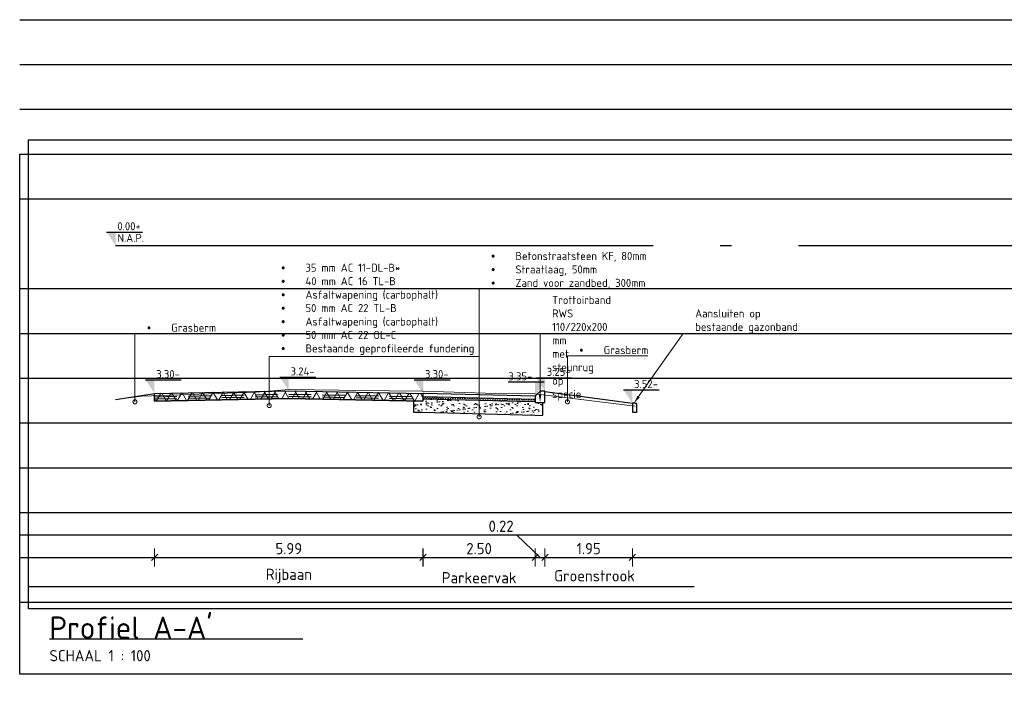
# Model space of a CAD drawing. Header units: millimetres. Extents: x 115999 to 116291, y 477119 to 477297.
# Tile 33 of 45: x 116021 to 116043, y 477282 to 477297. Entities that reach past the tile are written whole.
import ezdxf
from ezdxf import colors
from ezdxf.entities.mleader import LeaderData, LeaderLine
from ezdxf.math import Vec2, Vec3

# ---------------------------------------------------------------- set-up
doc = ezdxf.new("R2010")
doc.units = ezdxf.units.MM
doc.linetypes.add('AL-NAP_LIJN', pattern=[15.25, 12, -1.5, 0.25, -1.5])
doc.linetypes.add('DASHED', pattern=[0.75, 0.5, -0.25])
doc.layers.get('Defpoints').update_dxf_attribs({"lineweight": 25})
for name, color, linetype, lineweight in [('B-WE-GW-MAAIVELD-GD', 93, 'Continuous', 18), ('N-WE-GW-GROND_ZAND-AD', 253, 'Continuous', 18), ('N-WE-VH-VERHARDING-ASFALT-WAP', 251, 'DASHED', 30), ('N-WE-VH-VERHARDING_ASFALT-AD', 252, 'Continuous', 18), ('N-WE-VH-VERHARDING_ASFALT-G', 252, 'Continuous', 35), ('N-WE-VH-VERHARDING_FUNDERING-AD', 252, 'Continuous', 18), ('X-XX-AL-AANPIJLING-M', 7, 'Continuous', 18), ('X-XX-AL-DETAIL1-GD', 7, 'Continuous', 25), ('X-XX-AL-NAP-GD', 7, 'AL-NAP_LIJN', 25), ('X-XX-AL-PEILMAAT-SD', 7, 'Continuous', 25), ('X-XX-AL-VERWIJZING-S', 7, 'Continuous', 25), ('X-XX-AL-VERWIJZING-T18', 7, 'Continuous', 18)]:
    doc.layers.add(name, color=color, linetype=linetype, lineweight=lineweight)
doc.layers.add('X-XX-AL-HULPLIJN-GD', color=205, linetype='Continuous', lineweight=25, plot=False)
doc.styles.add('NLCS-ISO', font='txt')
doc.styles.add('NLCS-ISO-ANNOTATIEF-T18', font='txt', dxfattribs={"height": 1.8})
doc.styles.add('NLCS-ISO-ANNOTATIEF-T25', font='txt', dxfattribs={"height": 2.5})
doc.dimstyles.new('NLCS-ANNOTATIEF-T25-SCHRAP_L2_H1', dxfattribs={"dimtxt": 2.5, "dimasz": 1.4, "dimexe": 2, "dimexo": 2, "dimgap": 0.7, "dimtad": 1, "dimzin": 0, "dimdsep": 46, "dimtxsty": 'NLCS-ISO-ANNOTATIEF-T25', "dimblk": 'OBLIQUE', "dimcen": 0, "dimdle": 2, "dimclrd": 256, "dimclre": 256, "dimclrt": 256, "dimadec": 1, "dimazin": 0, "dimtfac": 1, "dimtdec": 3, "dimtofl": 0, "dimtmove": 0, "dimatfit": 3, "dimldrblk": 'OBLIQUE', "dimfxl": 2, "dimfxlon": 1, "dimtfillclr": 256, "dimtolj": 1, "dimtzin": 0, "dimlwd": -1, "dimlwe": -1, "dimarcsym": 0})

# ---------------------------------------------------------------- blocks, each defined once
blk = doc.blocks.new('SAL-VERWIJZING_ONDERSCHRIFT-SO')
at = {"linetype": 'Continuous', "style": 'NLCS-ISO'}
blk.add_text('SCHAAL 1 :', height=2.5, dxfattribs=at).set_placement((0, -3.75))
at = {"style": 'NLCS-ISO'}
for tag, p, height in [('OMSCHRIJVING', (0, 1.25), 5), ('SCHAAL', (18.15, -3.75), 2.5)]:
    blk.add_attdef(tag, p, '', height=height, dxfattribs=at)
blk = doc.blocks.new('SAL-PEILMAAT_INFRACAD_R01-SOD')
blk.add_line((-2, 3), (6, 3))
blk.add_solid([(-2, 3), (0, 3), (0, 0)])
at = {"style": 'NLCS-ISO'}
for tag, p in [('...', (0.4, 3.4)), ('REF', (0.4, 0.8))]:
    blk.add_attdef(tag, p, '', height=1.8, dxfattribs=at)
blk = doc.blocks.new('SAL-PEILMAAT_INFRACAD_H01-SOD')
blk.add_line((-2, 3), (6, 3))
blk.add_solid([(-2, 3), (0, 3), (0, 0)])
at = {"style": 'NLCS-ISO'}
blk.add_attdef('...', (0.4, 3.4), '', height=1.8, dxfattribs=at)
blk = doc.blocks.new('_DotSmall')
at = {"color": 0, "linetype": 'ByBlock', "const_width": 0.5}
blk.add_lwpolyline([(-0.0625, 0, 1), (0.0625, 0, 1)], format="xyb", close=True, dxfattribs=at)
blk = doc.blocks.new('*D18')
at = {"layer": 'Defpoints', "color": 0, "transparency": 16777216}
for p in [(116029.696, 477288.778), (116023.699, 477288.603), (116029.696, 477284.469)]:
    blk.add_point(p, dxfattribs=at)
at = {"layer": 'X-XX-AL-AANPIJLING-M', "transparency": 16777216, "insert": (116026.698, 477284.702), "char_height": 0.25, "attachment_point": 5, "style": 'NLCS-ISO-ANNOTATIEF-T25'}
blk.add_mtext('\\A1;Rijbaan', dxfattribs=at)
blk = doc.blocks.new('_None')
blk = doc.blocks.new('_Oblique')
at = {"color": 0, "linetype": 'ByBlock', "lineweight": -2}
blk.add_line((-0.5, -0.5), (0.5, 0.5), dxfattribs=at)
blk = doc.blocks.new('*D19')
at = {"layer": 'Defpoints', "color": 0, "transparency": 16777216}
for p in [(116029.696, 477288.778), (116032.196, 477288.588), (116032.196, 477284.469)]:
    blk.add_point(p, dxfattribs=at)
at = {"layer": 'X-XX-AL-AANPIJLING-M', "transparency": 16777216, "insert": (116030.946, 477284.664), "char_height": 0.25, "attachment_point": 5, "style": 'NLCS-ISO-ANNOTATIEF-T25'}
blk.add_mtext('\\A1;Parkeervak', dxfattribs=at)
blk = doc.blocks.new('*D20')
at = {"layer": 'Defpoints', "color": 0, "transparency": 16777216}
for p in [(116029.492, 477288.818), (116030.492, 477288.598), (116029.492, 477284.512)]:
    blk.add_point(p, dxfattribs=at)
at = {"layer": 'X-XX-AL-AANPIJLING-M', "transparency": 16777216, "insert": (116033.521, 477284.707), "char_height": 0.25, "attachment_point": 5, "style": 'NLCS-ISO-ANNOTATIEF-T25'}
blk.add_mtext('\\A1;Groenstrook', dxfattribs=at)
blk = doc.blocks.new('*D24')
at = {"layer": 'Defpoints', "color": 0, "transparency": 16777216}
for p in [(116023.699, 477288.603), (116029.692, 477288.603), (116029.692, 477285.118)]:
    blk.add_point(p, dxfattribs=at)
at = {"layer": 'X-XX-AL-AANPIJLING-M', "transparency": 16777216}
for p, q in [((116023.699, 477285.318), (116023.699, 477284.918)), ((116029.692, 477285.318), (116029.692, 477284.918)), ((116023.499, 477285.118), (116029.892, 477285.118))]:
    blk.add_line(p, q, dxfattribs=at)
at = {"layer": 'X-XX-AL-AANPIJLING-M', "transparency": 16777216, "xscale": 0.14, "yscale": 0.14, "zscale": 0.14, "rotation": 180}
blk.add_blockref('_Oblique', (116023.699, 477285.118), dxfattribs=at)
at = {"layer": 'X-XX-AL-AANPIJLING-M', "transparency": 16777216, "xscale": 0.14, "yscale": 0.14, "zscale": 0.14}
blk.add_blockref('_Oblique', (116029.692, 477285.118), dxfattribs=at)
at = {"layer": 'X-XX-AL-AANPIJLING-M', "transparency": 16777216, "insert": (116026.696, 477285.313), "char_height": 0.25, "attachment_point": 5, "style": 'NLCS-ISO-ANNOTATIEF-T25'}
blk.add_mtext('\\A1;5.99', dxfattribs=at)
blk = doc.blocks.new('*D25')
at = {"layer": 'Defpoints', "color": 0, "transparency": 16777216}
for p in [(116029.694, 477288.698), (116032.196, 477288.578), (116032.196, 477285.118)]:
    blk.add_point(p, dxfattribs=at)
at = {"layer": 'X-XX-AL-AANPIJLING-M', "transparency": 16777216}
for p, q in [((116029.694, 477285.318), (116029.694, 477284.918)), ((116032.196, 477285.318), (116032.196, 477284.918)), ((116029.494, 477285.118), (116032.396, 477285.118))]:
    blk.add_line(p, q, dxfattribs=at)
at = {"layer": 'X-XX-AL-AANPIJLING-M', "transparency": 16777216, "xscale": 0.14, "yscale": 0.14, "zscale": 0.14, "rotation": 180}
blk.add_blockref('_Oblique', (116029.694, 477285.118), dxfattribs=at)
at = {"layer": 'X-XX-AL-AANPIJLING-M', "transparency": 16777216, "xscale": 0.14, "yscale": 0.14, "zscale": 0.14}
blk.add_blockref('_Oblique', (116032.196, 477285.118), dxfattribs=at)
at = {"layer": 'X-XX-AL-AANPIJLING-M', "transparency": 16777216, "insert": (116030.945, 477285.313), "char_height": 0.25, "attachment_point": 5, "style": 'NLCS-ISO-ANNOTATIEF-T25'}
blk.add_mtext('\\A1;2.50', dxfattribs=at)
blk = doc.blocks.new('*D26')
at = {"layer": 'Defpoints', "color": 0, "transparency": 16777216}
for p in [(116032.196, 477288.588), (116032.416, 477288.579), (116032.196, 477285.118)]:
    blk.add_point(p, dxfattribs=at)
at = {"layer": 'X-XX-AL-AANPIJLING-M', "transparency": 16777216}
for p, q in [((116031.781, 477285.618), (116031.091, 477285.618)), ((116032.306, 477285.118), (116031.781, 477285.618)), ((116032.196, 477285.318), (116032.196, 477284.918)), ((116032.416, 477285.318), (116032.416, 477284.918)), ((116032.616, 477285.118), (116031.996, 477285.118))]:
    blk.add_line(p, q, dxfattribs=at)
at = {"layer": 'X-XX-AL-AANPIJLING-M', "transparency": 16777216, "xscale": 0.14, "yscale": 0.14, "zscale": 0.14, "rotation": 180}
blk.add_blockref('_Oblique', (116032.196, 477285.118), dxfattribs=at)
at = {"layer": 'X-XX-AL-AANPIJLING-M', "transparency": 16777216, "xscale": 0.14, "yscale": 0.14, "zscale": 0.14}
blk.add_blockref('_Oblique', (116032.416, 477285.118), dxfattribs=at)
at = {"layer": 'X-XX-AL-AANPIJLING-M', "transparency": 16777216, "insert": (116031.436, 477285.813), "char_height": 0.25, "attachment_point": 5, "style": 'NLCS-ISO-ANNOTATIEF-T25'}
blk.add_mtext('\\A1;0.22', dxfattribs=at)
blk = doc.blocks.new('*D206')
at = {"layer": 'Defpoints', "color": 0, "transparency": 16777216}
for p in [(116032.416, 477288.579), (116034.366, 477288.358), (116034.366, 477285.118)]:
    blk.add_point(p, dxfattribs=at)
at = {"layer": 'X-XX-AL-AANPIJLING-M', "transparency": 16777216}
for p, q in [((116032.416, 477285.318), (116032.416, 477284.918)), ((116034.366, 477285.318), (116034.366, 477284.918)), ((116032.216, 477285.118), (116034.566, 477285.118))]:
    blk.add_line(p, q, dxfattribs=at)
at = {"layer": 'X-XX-AL-AANPIJLING-M', "transparency": 16777216, "xscale": 0.14, "yscale": 0.14, "zscale": 0.14, "rotation": 180}
blk.add_blockref('_Oblique', (116032.416, 477285.118), dxfattribs=at)
at = {"layer": 'X-XX-AL-AANPIJLING-M', "transparency": 16777216, "xscale": 0.14, "yscale": 0.14, "zscale": 0.14}
blk.add_blockref('_Oblique', (116034.366, 477285.118), dxfattribs=at)
at = {"layer": 'X-XX-AL-AANPIJLING-M', "transparency": 16777216, "insert": (116033.391, 477285.313), "char_height": 0.25, "attachment_point": 5, "style": 'NLCS-ISO-ANNOTATIEF-T25'}
blk.add_mtext('\\A1;1.95', dxfattribs=at)

msp = doc.modelspace()

# ---------------------------------------------------------------- hatches: boundary and pattern name
at = {"layer": 'N-WE-GW-GROND_ZAND-AD'}
h = msp.add_hatch(dxfattribs=at)
h.set_pattern_fill('AGW-GROND_ZAND_DRAINZAND', color=256, scale=0.03, pattern_type=2)
h.set_pattern_definition([(45, (0, 0), (-0.0269407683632, 0.0269407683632), [0, -0.0381])])
h.paths.add_polyline_path([(116029.694, 477288.698), (116029.693, 477288.648), (116032.196, 477288.588), (116032.195, 477288.638)])
at = {"layer": 'N-WE-VH-VERHARDING_ASFALT-AD'}
h = msp.add_hatch(dxfattribs=at)
h.set_pattern_fill('AVH-ASFALT', color=256, scale=0.2, pattern_type=2)
h.set_pattern_definition([(60, (0, 0), (-0.17320508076, 0.1), []), (120, (0, 0), (-0.17320508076, -0.1), [])])
h.paths.add_polyline_path([(116026.696, 477288.838), (116023.696, 477288.778), (116023.697, 477288.603), (116026.696, 477288.663), (116029.694, 477288.603), (116029.695, 477288.778)])
at = {"layer": 'N-WE-VH-VERHARDING_FUNDERING-AD'}
h = msp.add_hatch(dxfattribs=at)
h.set_pattern_fill('AVH-FUNDERING_ZAND', color=256, scale=0.091, pattern_type=2)
h.set_pattern_definition([(37.5, (0, 0), (-0.00573239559, 0.17534096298), [0, -0.13832, 0, -0.1547, 0, -0.147875]), (7.5, (0, 0), (0.16104968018, 0.25681529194), [0, -0.07462, 0, -0.12467, 0, -0.047775]), (327.5, (-0.11193, 0), (0.28338690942, 0.00051497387), [0, -0.0455, 0, -0.1638, 0, -0.21385]), (317.5, (-0.11193, 0), (0.27355752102, 0.07986847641), [0, -0.02275, 0, -0.10738, 0, -0.12285])])
h.paths.add_polyline_path([(116032.365, 477288.578), (116032.196, 477288.578), (116032.196, 477288.588), (116029.693, 477288.648), (116029.692, 477288.603), (116029.487, 477288.607), (116029.487, 477288.348), (116029.686, 477288.348), (116032.186, 477288.288), (116032.365, 477288.289)])

# ---------------------------------------------------------------- linework, layer by layer
at = {"layer": 'B-WE-GW-MAAIVELD-GD', "color": 93, "linetype": 'Continuous', "lineweight": 18}
msp.add_lwpolyline([(116034.43, 477288.492), (116032.072, 477288.781), (116031.313, 477288.778), (116031.088, 477288.786), (116029.684, 477288.826), (116028.935, 477288.835), (116026.704, 477288.866), (116025.969, 477288.805), (116023.416, 477288.718), (116022.829, 477288.639)], dxfattribs=at)
at = {"layer": 'N-WE-VH-VERHARDING-ASFALT-WAP', "flags": 128}
for points in [[(116023.697, 477288.703), (116026.696, 477288.763), (116029.694, 477288.703)], [(116023.698, 477288.653), (116026.696, 477288.713), (116029.693, 477288.653)]]:
    msp.add_lwpolyline(points, dxfattribs=at)
at = {"layer": 'N-WE-VH-VERHARDING_ASFALT-G'}
for points in [[(116023.699, 477288.603), (116026.696, 477288.663), (116029.692, 477288.603)], [(116029.693, 477288.648), (116029.692, 477288.603)]]:
    msp.add_lwpolyline(points, dxfattribs=at)
at = {"layer": 'X-XX-AL-DETAIL1-GD'}
for points in [[(116022.829, 477288.639), (116023.696, 477288.778)], [(116023.696, 477288.778), (116026.696, 477288.838), (116029.696, 477288.778)], [(116023.699, 477288.603), (116023.696, 477288.778)], [(116029.693, 477288.648), (116029.695, 477288.778)], [(116032.194, 477288.638), (116029.694, 477288.698)], [(116032.196, 477288.718), (116029.696, 477288.778)], [(116032.416, 477288.818), (116034.366, 477288.558)], [(116029.686, 477288.348), (116029.487, 477288.348), (116029.487, 477288.607)], [(116032.193, 477288.588), (116029.693, 477288.648)], [(116032.187, 477288.588), (116032.196, 477288.588)], [(116032.19, 477288.638), (116032.196, 477288.638)], [(116032.365, 477288.289), (116032.365, 477288.578)], [(116032.186, 477288.288), (116029.686, 477288.348)], [(116032.186, 477288.288), (116032.365, 477288.289)]]:
    msp.add_lwpolyline(points, dxfattribs=at)
at = {"layer": 'X-XX-AL-DETAIL1-GD', "flags": 128}
msp.add_lwpolyline([(116032.196, 477288.578), (116032.416, 477288.578), (116032.416, 477288.828), (116032.306, 477288.828), (116032.196, 477288.718)], close=True, dxfattribs=at)
at = {"layer": 'X-XX-AL-DETAIL1-GD', "color": 252}
msp.add_lwpolyline([(116034.366, 477288.558), (116034.366, 477288.358), (116034.466, 477288.358), (116034.466, 477288.528, 0.414214), (116034.436, 477288.558)], format="xyb", close=True, dxfattribs=at)
at = {"layer": 'X-XX-AL-DETAIL1-GD', "flags": 128}
for points in [[(116020.888, 477284.469), (116035.749, 477284.469)], [(116021.353, 477283.299), (116027.009, 477283.299)]]:
    msp.add_lwpolyline(points, dxfattribs=at)
at = {"layer": 'X-XX-AL-HULPLIJN-GD'}
for p, q in [((116020.688, 477297.118), (116050.313, 477297.118)), ((116020.688, 477296.118), (116050.313, 477296.118)), ((116020.688, 477295.118), (116050.313, 477295.118)), ((116020.688, 477293.118), (116050.313, 477293.118)), ((116020.688, 477291.118), (116050.313, 477291.118)), ((116020.688, 477290.118), (116050.313, 477290.118)), ((116020.688, 477289.118), (116050.313, 477289.118)), ((116020.688, 477288.118), (116050.313, 477288.118)), ((116020.688, 477287.118), (116050.313, 477287.118)), ((116020.688, 477286.118), (116050.313, 477286.118)), ((116020.688, 477285.618), (116050.313, 477285.618)), ((116020.688, 477285.118), (116050.313, 477285.118)), ((116020.688, 477285.118), (116050.313, 477285.118)), ((116020.688, 477284.118), (116050.313, 477284.118))]:
    msp.add_line(p, q, dxfattribs=at)
for points in [[(116020.888, 477294.434), (116050.113, 477294.434), (116050.113, 477283.969), (116020.888, 477283.969)], [(116020.688, 477294.118), (116050.313, 477294.118), (116050.313, 477282.514), (116020.688, 477282.514)]]:
    msp.add_lwpolyline(points, close=True, dxfattribs=at)
at = {"layer": 'X-XX-AL-NAP-GD'}
msp.add_line((116022.829, 477292.078), (116050.954, 477292.078), dxfattribs=at)

# ---------------------------------------------------------------- block references
at = {"layer": 'X-XX-AL-PEILMAAT-SD', "xscale": 0.1, "yscale": 0.1, "zscale": 0.1}
for name, p, values in [('SAL-PEILMAAT_INFRACAD_R01-SOD', (116022.829, 477292.078), {'...': '0.00+', 'REF': 'N.A.P.'}), ('SAL-PEILMAAT_INFRACAD_H01-SOD', (116026.696, 477288.838), {'...': '3.24-'}), ('SAL-PEILMAAT_INFRACAD_H01-SOD', (116032.416, 477288.828), {'...': '3.25-'}), ('SAL-PEILMAAT_INFRACAD_H01-SOD', (116023.696, 477288.778), {'...': '3.30-'}), ('SAL-PEILMAAT_INFRACAD_H01-SOD', (116023.696, 477288.778), {'...': '3.30-'}), ('SAL-PEILMAAT_INFRACAD_H01-SOD', (116029.696, 477288.778), {'...': '3.30-'}), ('SAL-PEILMAAT_INFRACAD_H01-SOD', (116034.366, 477288.558), {'...': '3.52-'})]:
    msp.add_blockref(name, p, dxfattribs=at).add_auto_attribs(values)
at = {"layer": 'X-XX-AL-PEILMAAT-SD'}
ref = msp.add_blockref('SAL-PEILMAAT_INFRACAD_H01-SOD', (116032.196, 477288.728), dxfattribs=dict(at, xscale=-0.1, yscale=0.1, zscale=0.1))
ref.add_attrib('...', '3.35-', (116031.598, 477289.068), dxfattribs={"layer": '0', "height": 0.18, "style": 'NLCS-ISO'})
at = {"layer": 'X-XX-AL-VERWIJZING-S', "xscale": 0.1, "yscale": 0.1, "zscale": 0.1}
msp.add_blockref('SAL-VERWIJZING_ONDERSCHRIFT-SO', (116021.353, 477283.174), dxfattribs=at).add_auto_attribs({'OMSCHRIJVING': "Profiel A-A'", 'SCHAAL': '100'})

# ---------------------------------------------------------------- dimensions: what is measured, and where the dimension line sits
at = {"layer": 'X-XX-AL-AANPIJLING-M'}
for base, p1, p2, text, picture, middle in [((116029.696, 477284.469), (116023.699, 477288.603), (116029.696, 477288.778), 'Rijbaan', '*D18', (116026.698, 477284.702)), ((116032.196, 477284.469), (116029.696, 477288.778), (116032.196, 477288.588), 'Parkeervak', '*D19', (116030.946, 477284.664))]:
    dim = msp.add_linear_dim(base=base, p1=p1, p2=p2, text=text, dimstyle='NLCS-ANNOTATIEF-T25-SCHRAP_L2_H1', override={"dimblk1": 'None', "dimblk2": 'None', "dimsah": 1, "dimse1": 1, "dimse2": 1, "dimsd1": 1, "dimsd2": 1}, dxfattribs=at)
    dim.commit()
    dim.dimension.update_dxf_attribs({"geometry": picture, "text_midpoint": middle})
dim = msp.add_linear_dim(base=(116029.492, 477284.512), p1=(116030.492, 477288.598), p2=(116029.492, 477288.818), text='Groenstrook', dimstyle='NLCS-ANNOTATIEF-T25-SCHRAP_L2_H1', override={"dimblk1": 'None', "dimblk2": 'None', "dimsah": 1, "dimse1": 1, "dimse2": 1, "dimsd1": 1, "dimsd2": 1}, dxfattribs=at)
dim.commit()
dim.dimension.update_dxf_attribs({"geometry": '*D20', "text_midpoint": (116033.521, 477284.512), "dimtype": 160})
for base, p1, p2, picture, middle in [((116032.196, 477285.118), (116029.694, 477288.698), (116032.196, 477288.578), '*D25', (116030.945, 477285.313)), ((116029.692, 477285.118), (116023.699, 477288.603), (116029.692, 477288.603), '*D24', (116026.696, 477285.313)), ((116034.366, 477285.118), (116032.416, 477288.579), (116034.366, 477288.358), '*D206', (116033.391, 477285.313))]:
    dim = msp.add_linear_dim(base=base, p1=p1, p2=p2, dimstyle='NLCS-ANNOTATIEF-T25-SCHRAP_L2_H1', dxfattribs=at)
    dim.commit()
    dim.dimension.update_dxf_attribs({"geometry": picture, "text_midpoint": middle})
dim = msp.add_linear_dim(base=(116032.196, 477285.118), p1=(116032.416, 477288.579), p2=(116032.196, 477288.588), dimstyle='NLCS-ANNOTATIEF-T25-SCHRAP_L2_H1', override={"dimtmove": 1}, dxfattribs=at)
dim.commit()
dim.dimension.update_dxf_attribs({"geometry": '*D26', "text_midpoint": (116031.711, 477285.618), "dimtype": 160})

# ---------------------------------------------------------------- leaders
at = {"layer": 'X-XX-AL-VERWIJZING-T18'}
ml = msp.add_multileader_mtext('Standard', dxfattribs=at)
ml.set_content('\\pxi-3,l3,t3;{\\fSymbol|b0|i0|c2|p18;·^I}Betonstraatsteen KF, 80mm\\P{\\fSymbol|b0|i0|c2|p18;·^I}Straatlaag, 50mm\\P{\\fSymbol|b0|i0|c2|p18;·^I}Zand voor zandbed, 300mm ', color=256, style='NLCS-ISO-ANNOTATIEF-T18')
ml.set_leader_properties(color=256, linetype='ByLayer', lineweight=-1)
ml.set_arrow_properties(name='DOTSMALL')
ml.build(insert=Vec2(0, 0))
ml.multileader.update_dxf_attribs({"text_left_attachment_type": 5, "text_right_attachment_type": 5, "dogleg_length": 1.8, "arrow_head_size": 0.18, "scale": 0.1})
ctx = ml.context
ctx.base_point, ctx.scale, ctx.char_height, ctx.arrow_head_size, ctx.landing_gap_size, ctx.plane_origin = Vec3(116031.126, 477291.118), 0.1, 0.18, 0.18, 0.09, Vec3(116030.945, 477288.799)
ctx.left_attachment, ctx.right_attachment = 5, 5
notes = []
notes.append((ctx, [(0, (1, 1, 0), (116030.946, 477291.118), (1, 0), 0.18, [(3, [(116030.946, 477288.254), (116030.946, 477288.556), (116030.946, 477288.726), (116030.946, 477288.784)], 0, [])])]))
ctx.mtext.insert, ctx.mtext.flow_direction = Vec3(116031.216, 477291.934), 5
ml = msp.add_multileader_mtext('Standard', dxfattribs=at)
ml.set_content('\\pxi-3,l3,t3;{\\fSymbol|b0|i0|c2|p18;·^I}35 mm AC 11-DL-B* \\P{\\fSymbol|b0|i0|c2|p18;·^I}40 mm AC 16 TL-B \\P{\\fSymbol|b0|i0|c2|p18;·^I}Asfaltwapening (carbophalt)\\P{\\fSymbol|b0|i0|c2|p18;·^I}50 mm AC 22 TL-B\\P{\\fSymbol|b0|i0|c2|p18;·^I}Asfaltwapening (carbophalt)\\P{\\fSymbol|b0|i0|c2|p18;·^I}50 mm AC 22 OL-C \\P{\\fSymbol|b0|i0|c2|p18;·^I}Bestaande geprofileerde fundering', color=256, style='NLCS-ISO-ANNOTATIEF-T18')
ml.set_leader_properties(color=256, linetype='ByLayer', lineweight=-1)
ml.set_arrow_properties(name='DOTSMALL')
ml.build(insert=Vec2(0, 0))
ml.multileader.update_dxf_attribs({"text_left_attachment_type": 5, "text_right_attachment_type": 5, "dogleg_length": 1.8, "arrow_head_size": 0.18, "scale": 0.1})
ctx = ml.context
ctx.base_point, ctx.scale, ctx.char_height, ctx.arrow_head_size, ctx.landing_gap_size, ctx.plane_origin = Vec3(116026.439, 477289.602), 0.1, 0.18, 0.18, 0.09, Vec3(116026.258, 477287.291)
ctx.left_attachment, ctx.right_attachment = 5, 5
notes.append((ctx, [(0, (1, 1, 0), (116026.259, 477289.602), (1, 0), 0.18, [(3, [(116026.259, 477288.505), (116026.259, 477288.594), (116026.259, 477288.754)], 0, [])])]))
ctx.mtext.insert, ctx.mtext.flow_direction = Vec3(116026.529, 477291.672), 5
ml = msp.add_multileader_mtext('Standard', dxfattribs=at)
ml.set_content('Trottoirband RWS 110/220x200 mm\\Pmet steunrug op specie', color=256, style='NLCS-ISO-ANNOTATIEF-T18')
ml.set_leader_properties(color=256, linetype='ByLayer', lineweight=-1)
ml.build(insert=Vec2(0, 0))
ml.multileader.update_dxf_attribs({"text_left_attachment_type": 5, "text_right_attachment_type": 5, "dogleg_length": 1.8, "arrow_head_size": 0.18, "scale": 0.1})
ctx = ml.context
ctx.base_point, ctx.scale, ctx.char_height, ctx.arrow_head_size, ctx.landing_gap_size, ctx.plane_origin = Vec3(116032.486, 477290.118), 0.1, 0.18, 0.18, 0.09, Vec3(116032.307, 477289.372)
ctx.left_attachment, ctx.right_attachment = 5, 5
notes.append((ctx, [(1, (1, 1, 0), (116032.306, 477290.118), (1, 0), 0.18, [(0, [(116032.306, 477288.578)], 0, [])])]))
ctx.mtext.insert, ctx.mtext.width, ctx.mtext.flow_direction = Vec3(116032.576, 477290.952), 3.09951, 5
ml = msp.add_multileader_mtext('Standard', dxfattribs=at)
ml.set_content('Aansluiten op ^Jbestaande gazonband', color=256, style='NLCS-ISO-ANNOTATIEF-T18')
ml.set_leader_properties(color=256, linetype='ByLayer', lineweight=-1)
ml.build(insert=Vec2(0, 0))
ml.multileader.update_dxf_attribs({"text_left_attachment_type": 5, "text_right_attachment_type": 5, "dogleg_length": 1.8, "arrow_head_size": 0.18, "scale": 0.1})
ctx = ml.context
ctx.base_point, ctx.scale, ctx.char_height, ctx.arrow_head_size, ctx.landing_gap_size, ctx.plane_origin = Vec3(116035.68, 477290.118), 0.1, 0.18, 0.18, 0.09, Vec3(116034.42, 477288.703)
ctx.left_attachment, ctx.right_attachment = 5, 5
notes.append((ctx, [(0, (1, 1, 0), (116035.5, 477290.118), (1, 0), 0.18, [(0, [(116034.401, 477288.558)], 0, [])])]))
ctx.mtext.insert, ctx.mtext.flow_direction = Vec3(116035.77, 477290.652), 5
ml = msp.add_multileader_mtext('Standard', dxfattribs=at)
ml.set_content('\\pxi-3,l3,t3;{\\fSymbol|b0|i0|c2|p18;·^I}Grasberm', color=256, style='NLCS-ISO-ANNOTATIEF-T18')
ml.set_leader_properties(color=256, linetype='ByLayer', lineweight=-1)
ml.set_arrow_properties(name='DOTSMALL')
ml.build(insert=Vec2(0, 0))
ml.multileader.update_dxf_attribs({"text_left_attachment_type": 5, "text_right_attachment_type": 5, "dogleg_length": 1.8, "arrow_head_size": 0.18, "scale": 0.1})
ctx = ml.context
ctx.base_point, ctx.scale, ctx.char_height, ctx.arrow_head_size, ctx.landing_gap_size, ctx.plane_origin = Vec3(116023.442, 477290.118), 0.1, 0.18, 0.18, 0.09, Vec3(116023.261, 477288.833)
ctx.left_attachment, ctx.right_attachment = 5, 5
notes.append((ctx, [(0, (1, 1, 0), (116023.262, 477290.118), (1, 0), 0.18, [(1, [(116023.262, 477288.59)], 0, [])])]))
ctx.mtext.insert, ctx.mtext.rotation, ctx.mtext.flow_direction = Vec3(116023.532, 477290.334), 6.283185, 5
ml = msp.add_multileader_mtext('Standard', dxfattribs=at)
ml.set_content('\\pxi-3,l3,t3;{\\fSymbol|b0|i0|c2|p18;·^I}Grasberm', color=256, style='NLCS-ISO-ANNOTATIEF-T18')
ml.set_leader_properties(color=256, linetype='ByLayer', lineweight=-1)
ml.set_arrow_properties(name='DOTSMALL')
ml.build(insert=Vec2(0, 0))
ml.multileader.update_dxf_attribs({"text_left_attachment_type": 5, "text_right_attachment_type": 5, "dogleg_length": 1.8, "arrow_head_size": 0.18, "scale": 0.1})
ctx = ml.context
ctx.base_point, ctx.scale, ctx.char_height, ctx.arrow_head_size, ctx.landing_gap_size, ctx.plane_origin = Vec3(116033.096, 477289.618), 0.1, 0.18, 0.18, 0.09, Vec3(116032.915, 477288.832)
ctx.left_attachment, ctx.right_attachment = 5, 5
notes.append((ctx, [(0, (1, 1, 0), (116032.916, 477289.618), (1, 0), 0.18, [(1, [(116032.916, 477288.59)], 0, [])])]))
ctx.mtext.insert, ctx.mtext.flow_direction = Vec3(116033.186, 477289.834), 5
for ctx, leaders in notes:
    for number, flags, end, landing, length, lines in leaders:
        leader = LeaderData()
        leader.index, (leader.has_last_leader_line, leader.has_dogleg_vector, leader.attachment_direction) = number, flags
        leader.last_leader_point, leader.dogleg_vector, leader.dogleg_length = Vec3(end), Vec3(landing), length
        for number, points, colour, breaks in lines:
            line = LeaderLine()
            line.index, line.vertices, line.color, line.breaks = number, Vec3.list(points), colors.encode_raw_color(colour), breaks
            leader.lines.append(line)
        ctx.leaders.append(leader)

doc.saveas('drawing.dxf')
